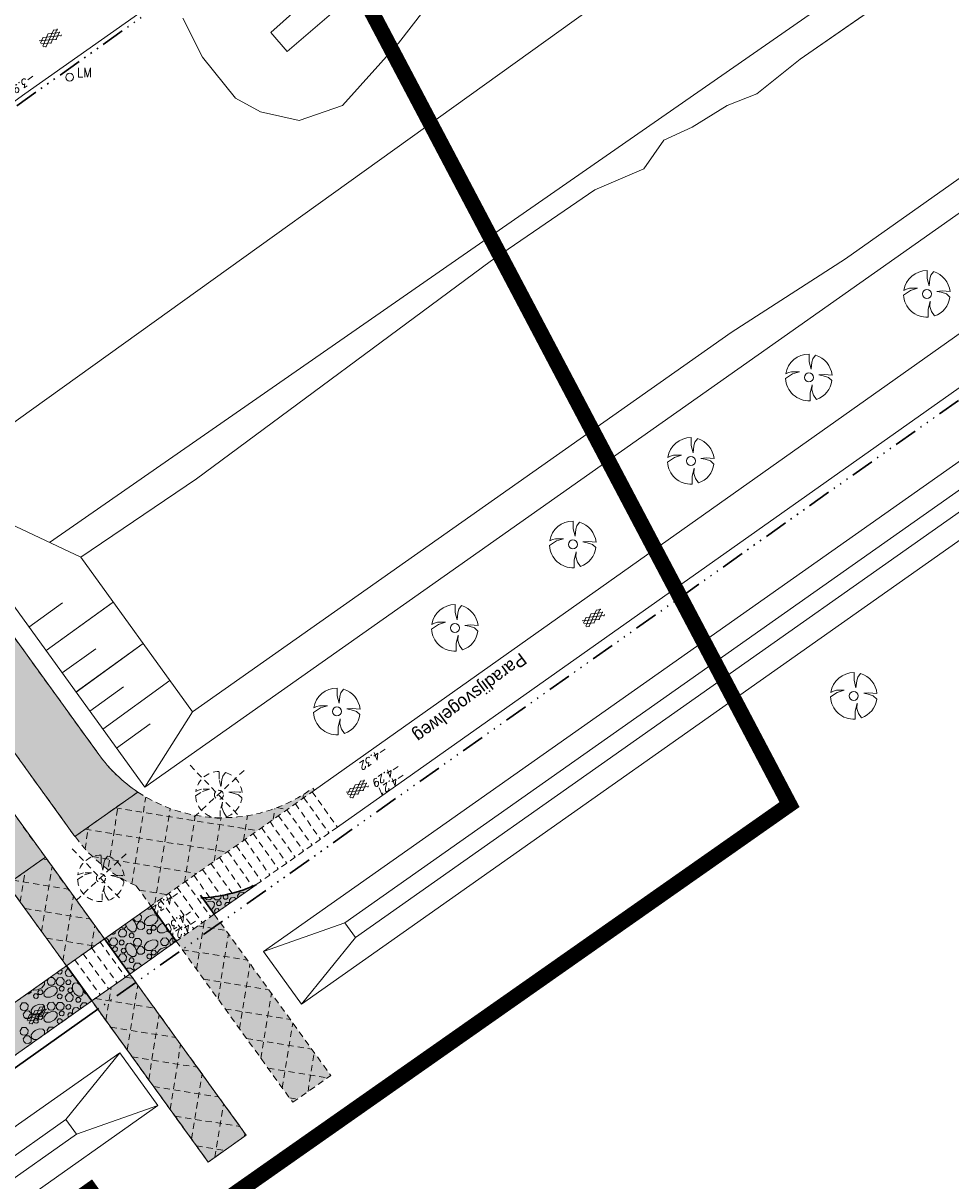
# Model space of a CAD drawing. Header units: metres. Extents: x 148691 to 149199, y 486355 to 486958.
# Tile 19 of 93: x 148994 to 149083, y 486546 to 486658. Entities that reach past the tile are written whole.
import ezdxf

# ---------------------------------------------------------------- set-up
doc = ezdxf.new("R2010")
doc.units = ezdxf.units.M
doc.header["$MEASUREMENT"] = 0
for name, pattern in [('DGN Style 2', [1, 0.6, -0.4]), ('drainage', [2.05, -0.25, 0.05, -0.25, 0.05, -0.25, 0.05, -0.25, 0.9]), ('drainage60', [11.98, 5, -0.32, 0.02, -0.32, 1, -0.32, 5])]:
    doc.linetypes.add(name, pattern=pattern)
for name, color, linetype, lineweight in [('BWR-alg-topografie', 7, 'Continuous', 13), ('BWR-best-drain ø 60', 60, 'drainage60', 30), ('BWR-best-drain ø 80', 60, 'drainage', 30), ('BWR-best-maaiveldhoogte', 2, 'Continuous', 13), ('BWR-best-situatie', 2, 'Continuous', 13), ('BWR-verw-asfalt zagen_GV', 6, 'zaagsnede', 30), ('BWR-verw-drain ø 60', 60, 'drainage60w', 30), ('BWR-verw-situatie', 214, 'DGN Style 2', 13), ('TOP-L-topo objecten punt', 7, 'Continuous', 0), ('TOP-L-topo objecten vlak', 7, 'Continuous', 0), ('TOP-T-topo huisnummering naamgeving', 7, 'Continuous', 0), ('WVB-alg-onderhoek', 7, 'Continuous', 30), ('WVB-alg-werkgrens', 6, 'Continuous', 53), ('WVB-pen-dik 013', 1, 'Continuous', 0), ('WVB-raster-20%', 254, 'Continuous', 30), ('WVB-raster-60%', 253, 'Continuous', 30)]:
    doc.layers.add(name, color=color, linetype=linetype, lineweight=lineweight)
doc.styles.add('Style-INTL_ISO', font='INTL_ISO.shx')
doc.styles.add('Style-ITALICS', font='ITALICS.shx')
doc.styles.add('Style-STANDARD', font='STANDARD.shx')
doc.styles.add('Style-WORKING', font='WORKING.shx')
doc.linetypes.add('drainage60w', pattern='A,2.1,["V",Style-WORKING,S=0.700002,R=0,X=-0.228,Y=-0.367],2.9,-0.32,0.02,-0.32,1,-0.32,5', length=11.98)
doc.linetypes.add('zaagsnede', pattern='A,-0.15,[15,dgnlstyle-CivielV8i.shx,S=0.002381,R=0,X=0,Y=0],-0.15', length=0.3)

# ---------------------------------------------------------------- blocks, each defined once
blk = doc.blocks.new('BBOOM')
at = {"layer": 'BWR-best-situatie'}
for p, q in [((0.016, 0.603), (0.016, 0.9)), ((0.016, 0.804), (0.016, 0.871)), ((0.083, 0.318), (0.016, 0.603)), ((0.116, 0.586), (0.083, 0.318)), ((0.15, 0.72), (0.116, 0.586)), ((0.26, 0.861), (0.15, 0.72)), ((-0.9, -0.042), (-0.637, 0.135)), ((-0.787, 0.185), (-0.89, 0.134)), ((-0.67, 0.217), (-0.787, 0.185)), ((-0.368, 0.218), (-0.67, 0.217)), ((-0.637, 0.135), (-0.368, 0.218)), ((0.384, 0.1), (0.586, 0.117)), ((0.551, 0.067), (0.384, 0.1)), ((0.752, 0), (0.551, 0.067)), ((0.586, 0.117), (0.895, 0.092)), ((0.89, -0.121), (0.752, 0)), ((0.133, -0.283), (0.05, -0.603)), ((0.116, -0.484), (0.133, -0.283)), ((0.05, -0.603), (0.051, -0.899)), ((0.184, -0.685), (0.116, -0.484)), ((0.293, -0.851), (0.184, -0.685))]:
    blk.add_line(p, q, dxfattribs=at)
blk.add_circle((0, 0), 0.174, dxfattribs=at)
for start, end in [(88.9495, 171.4867), (5.8447, 73.1614), (182.6375, 273.2485), (289.0687, 352.197)]:
    blk.add_arc((-0.001, 0), 0.9, start, end, dxfattribs=at)
blk = doc.blocks.new('16')
at = {"layer": 'TOP-L-topo objecten punt', "color": 7, "linetype": 'Continuous', "lineweight": 0}
blk.add_circle((0, 0), 0.25, dxfattribs=at)
at = {"layer": 'TOP-L-topo objecten punt', "color": 7, "linetype": 'Continuous', "lineweight": 0, "style": 'Style-STANDARD'}
blk.add_text('LM', height=0.6, dxfattribs=at).set_placement((0.483, 0))
blk = doc.blocks.new('BB')
at = {"layer": 'BWR-verw-situatie'}
for p, q in [((-2.78, 2.86), (2.01, -2.12)), ((-2.39, -2.14), (2.6, 2.51)), ((0.04, 1.51), (0.03, 2.25)), ((0.03, 2.01), (0.03, 2.18)), ((0.2, 0.8), (0.04, 1.51)), ((0.29, 1.47), (0.2, 0.8)), ((0.37, 1.8), (0.29, 1.47)), ((0.64, 2.15), (0.37, 1.8)), ((-2.25, -0.11), (-1.59, 0.33)), ((-1.97, 0.45), (-2.22, 0.33)), ((-1.67, 0.54), (-1.97, 0.45)), ((-0.92, 0.54), (-1.67, 0.54)), ((-1.59, 0.33), (-0.92, 0.54)), ((0.96, 0.26), (1.47, 0.3)), ((1.38, 0.17), (0.96, 0.26)), ((1.88, 0.01), (1.38, 0.17)), ((1.47, 0.3), (2.24, 0.24)), ((2.23, -0.29), (1.88, 0.01)), ((1.97, 0.26), (2.13, 0.26)), ((0.34, -0.71), (0.13, -1.51)), ((0.3, -1.21), (0.34, -0.71)), ((0.13, -1.51), (0.14, -2.25)), ((0.47, -1.71), (0.3, -1.21)), ((0.74, -2.12), (0.47, -1.71))]:
    blk.add_line(p, q, dxfattribs=at)
blk.add_circle((0, 0), 0.435, dxfattribs=at)
for start, end in [(89.1895, 171.7267), (6.0847, 73.4014), (182.8775, 273.4885), (289.3087, 352.437)]:
    blk.add_arc((0, 0), 2.25, start, end, dxfattribs=at)
blk = doc.blocks.new('ASFALT')
at = {"layer": 'BWR-alg-topografie'}
for p, q in [((1.14, 0.74), (0, 0.08)), ((0.54, 0.74), (0, 0.43)), ((1.48, -0.17), (0, 0.69)), ((0.88, -0.16), (0, 0.35)), ((0.28, -0.16), (0, 0)), ((1.74, 0.74), (0.18, -0.16)), ((2.08, -0.16), (0.52, 0.74)), ((2.11, 0.61), (0.78, -0.16)), ((2.11, 0.17), (1.12, 0.74)), ((2.11, 0.26), (1.38, -0.16)), ((2.11, 0.51), (1.73, 0.74)), ((2.11, -0.09), (1.98, -0.16))]:
    blk.add_line(p, q, dxfattribs=at)

msp = doc.modelspace()

# ---------------------------------------------------------------- hatches: boundary and pattern name
at = {"layer": 'WVB-raster-20%', "linetype": 'Continuous', "lineweight": 0, "extrusion": (0, 0, -1)}
for points in [[(-149021.73, 486584.02, 0.315251), (-149004.82, 486583.64), (-148998.75, 486579.35), (-148998.78, 486579.3, -0.072638), (-149001.65, 486576.35, 0.133238), (-149002.13, 486576, -0.051252), (-149004.67, 486574.57), (-149006.08, 486572.62), (-149021.88, 486583.81)], [(-149016.25, 486574.68), (-149012.21, 486571.82), (-149011.05, 486573.42, -0.094629)]]:
    msp.add_hatch(color=256, dxfattribs=at).paths.add_polyline_path(points)
at = {"layer": 'WVB-raster-20%', "linetype": 'Continuous', "lineweight": 0}
for points in [[(149011.05, 486573.42, 0.094629), (149016.25, 486574.68), (149012.21, 486571.82)], [(149019.78, 486553.65), (149008.53, 486569.22), (149012.21, 486571.82), (149023.46, 486556.24)]]:
    msp.add_hatch(color=256, dxfattribs=at).paths.add_polyline_path(points)
msp.add_hatch(color=256, dxfattribs=at).paths.add_polyline_path([(148922.44, 486513.36), (148924.79, 486510.03), (148924.91, 486510.12), (148930.13, 486512.95), (148943.42, 486522.13), (148949.31, 486527.33), (148954.49, 486530.99), (149000.37, 486563.45), (148997.92, 486566.84), (148952.18, 486534.45), (148947.42, 486530.9), (148938.76, 486525.73), (148927.82, 486518.12), (148923.54, 486514.14)], flags=0)
at = {"layer": 'WVB-raster-60%', "linetype": 'Continuous', "lineweight": 0}
msp.add_hatch(color=256, dxfattribs=at).paths.add_polyline_path([(148983.23, 486612.69, 0.043034), (148985.86, 486608.3), (149001.05, 486587.27, 0.089456), (149004.82, 486583.64), (148998.75, 486579.35), (148977.53, 486608.72)])

# ---------------------------------------------------------------- linework, layer by layer
at = {"layer": 'BWR-best-drain ø 60', "color": 44, "linetype": 'drainage', "ltscale": 2.5}
msp.add_line((149000.95, 486562.64), (149114.51, 486643), dxfattribs=at)
at = {"layer": 'BWR-best-drain ø 80', "color": 44, "linetype": 'drainage', "ltscale": 2.5, "flags": 128}
msp.add_lwpolyline([(148928.85, 486874.01), (148932.61, 486866.85), (148941.85, 486849.29), (148949.94, 486833.93), (148953.8, 486826.62), (148975.46, 486785.68), (149003.91, 486732.19), (149012.41, 486716.27), (149018.64, 486704.63), (149021.17, 486699.71), (149022.14, 486697.21), (149023.25, 486692.93), (149023.69, 486689.42), (149023.69, 486685.46), (149022.99, 486680.66), (149022.28, 486677.53), (149020.65, 486674.02), (149018.53, 486670.36), (149017.93, 486669.51), (149015.23, 486666.28), (149011.66, 486663.11), (149008.8, 486661.08), (148989.97, 486647.74)], dxfattribs=at)
at = {"layer": 'BWR-verw-asfalt zagen_GV', "linetype": 'zaagsnede', "ltscale": 2.5}
for p, q in [((149010.88, 486573.66), (149012.21, 486571.82)), ((149006.07, 486572.63), (149008.52, 486569.23)), ((149001.59, 486569.44), (149004.04, 486566.05)), ((148997.92, 486566.84), (149000.37, 486563.45))]:
    msp.add_line(p, q, dxfattribs=at)
msp.add_arc((149010.34, 486587.65), 14.25, 272.2294, 294.5181, dxfattribs=at)
at = {"layer": 'BWR-verw-drain ø 60', "linetype": 'drainage60w', "ltscale": 2.5}
msp.add_line((148925.39, 486509.17), (149000.95, 486562.64), dxfattribs=at)
at = {"layer": 'BWR-verw-situatie'}
for p, q in [((148970.78, 486618.07), (148998.78, 486579.3)), ((148967.99, 486615.96), (149015.14, 486550.68)), ((148964.34, 486613.33), (149011.47, 486548.08)), ((148985.86, 486608.3), (149001.05, 486587.27)), ((149021.88, 486583.81), (148997.92, 486566.84)), ((148998.75, 486579.35), (149004.82, 486583.64)), ((149021.67, 486583.67), (149024.1, 486580.24)), ((149021.88, 486583.81), (149021.73, 486584.02)), ((149004.24, 486574.77), (149005.59, 486583.16)), ((149020.04, 486582.51), (149022.47, 486579.08)), ((149020.76, 486583.02), (149020.82, 486583.4)), ((149020.86, 486583.09), (149023.29, 486579.66)), ((149001.98, 486576.45), (149002.92, 486582.3)), ((149002.65, 486582.11), (149016.36, 486579.9)), ((149006.47, 486572.9), (149007.94, 486582.05)), ((149009.33, 486574.92), (149010.37, 486581.39)), ((149015.04, 486578.97), (149015.43, 486581.36)), ((149017.9, 486580.99), (149018.07, 486582.06)), ((149018.26, 486582.13), (149019.27, 486581.96)), ((149018.41, 486581.35), (149020.84, 486577.93)), ((149019.23, 486581.93), (149021.65, 486578.5)), ((148999.72, 486578.14), (149000.06, 486580.28)), ((149012.18, 486576.95), (149012.86, 486581.16)), ((149024.1, 486580.24), (149012.21, 486571.82)), ((149016.78, 486580.2), (149019.2, 486576.77)), ((149017.59, 486580.78), (149020.02, 486577.35)), ((148999.73, 486580.05), (149013.44, 486577.84)), ((149015.15, 486579.04), (149017.57, 486575.62)), ((149015.96, 486579.62), (149018.39, 486576.19)), ((149014.33, 486578.46), (149016.75, 486575.04)), ((148995.89, 486577.34), (148992.21, 486574.74)), ((148995.65, 486577.17), (148996.06, 486577.1)), ((149000.43, 486577.4), (149010.53, 486575.77)), ((149012.7, 486577.31), (149014.93, 486574.16)), ((149013.51, 486577.89), (149015.89, 486574.53)), ((148993.45, 486573.03), (148993.92, 486575.95)), ((148995.52, 486570.16), (148996.53, 486576.45)), ((149011.06, 486576.15), (149012.86, 486573.62)), ((149011.88, 486576.73), (149013.92, 486573.86)), ((148992.72, 486575.11), (148998.13, 486574.24)), ((149004.67, 486574.57), (149006.08, 486572.62)), ((149009.43, 486575), (149011.86, 486571.58)), ((149010.25, 486575.57), (149011.74, 486573.47)), ((148997.59, 486567.3), (148998.6, 486573.58)), ((149004.98, 486574.14), (149007.62, 486573.71)), ((149007.8, 486573.84), (149010.22, 486570.42)), ((149008.62, 486574.42), (149011.04, 486571)), ((148993.91, 486572.38), (149000.2, 486571.37)), ((149006.98, 486573.26), (149009.41, 486569.84)), ((149012.21, 486571.82), (149000.37, 486563.45)), ((149012.21, 486571.82), (149023.46, 486556.24)), ((149000.32, 486568.54), (149000.67, 486570.72)), ((149010.5, 486566.5), (149011.25, 486571.15)), ((149010.61, 486570.7), (149013.34, 486570.26)), ((148995.98, 486569.52), (149000.64, 486568.77)), ((149001.16, 486569.18), (149003.61, 486565.79)), ((149008.53, 486569.22), (149019.78, 486553.65)), ((149012.57, 486563.63), (149013.58, 486569.92)), ((148999.54, 486568.01), (149001.99, 486564.62)), ((149000.35, 486568.6), (149002.8, 486565.21)), ((149009.12, 486568.4), (149015.41, 486567.39)), ((148952.18, 486534.45), (148997.92, 486566.84)), ((148998.73, 486567.43), (149001.18, 486564.04)), ((149014.64, 486560.77), (149015.65, 486567.05)), ((149003.62, 486565.75), (149004.34, 486565.64)), ((149004.04, 486566.05), (149015.29, 486550.48)), ((149001.73, 486561.57), (149002.24, 486564.78)), ((149003.8, 486558.7), (149004.81, 486564.98)), ((149011.19, 486565.54), (149017.48, 486564.53)), ((149000.37, 486563.45), (148954.49, 486530.99)), ((149000.37, 486563.45), (149011.61, 486547.88)), ((149000.71, 486563.69), (149006.41, 486562.77)), ((149016.71, 486557.9), (149017.72, 486564.18)), ((149013.26, 486562.67), (149019.55, 486561.66)), ((149005.87, 486555.83), (149006.88, 486562.12)), ((149018.78, 486555.03), (149019.79, 486561.32)), ((149002.19, 486560.92), (149008.48, 486559.91)), ((149007.94, 486552.97), (149008.95, 486559.25)), ((149015.33, 486559.81), (149021.62, 486558.79)), ((149004.26, 486558.05), (149010.55, 486557.04)), ((149021.26, 486554.69), (149021.86, 486558.45)), ((149017.4, 486556.94), (149023.14, 486556.02)), ((149010.01, 486550.1), (149011.02, 486556.39)), ((149019.78, 486553.65), (149023.46, 486556.24)), ((149006.33, 486555.19), (149012.62, 486554.17)), ((149012.26, 486548.34), (149013.09, 486553.52)), ((149019.47, 486554.07), (149020.21, 486553.95)), ((149008.4, 486552.32), (149014.69, 486551.31)), ((149011.61, 486547.88), (149015.29, 486550.48)), ((149015.11, 486550.35), (149015.16, 486550.65)), ((149010.48, 486549.45), (149013.21, 486549.01))]:
    msp.add_line(p, q, dxfattribs=at)
for centre, radius, start, end in [((149013, 486595.91), 14.75, 215.8418, 236.2892), ((149013, 486595.91), 14.75, 236.2892, 306.2793), ((149010.34, 486587.65), 14.25, 215.8418, 246.5646)]:
    msp.add_arc(centre, radius, start, end, dxfattribs=at)
at = {"layer": 'TOP-L-topo objecten vlak', "color": 7, "linetype": 'Continuous', "lineweight": 0}
for p, q in [((149096.4, 486677.35), (148996.29, 486607.75)), ((149079.56, 486661.96), (149068.82, 486654.47)), ((149073.2, 486635.17), (149106.28, 486658.61)), ((149005.49, 486584.11), (149107.59, 486656.13)), ((149068.82, 486654.47), (149064.61, 486651.11)), ((149064.61, 486651.11), (149061.74, 486649.99)), ((149061.74, 486649.99), (149058.37, 486647.9)), ((149021.88, 486583.81), (149112.05, 486647.67)), ((149058.37, 486647.9), (149055.64, 486646.63)), ((149055.64, 486646.63), (149053.71, 486643.88)), ((149024.1, 486580.24), (149114.06, 486643.85)), ((149053.71, 486643.88), (149048.98, 486641.85)), ((149048.98, 486641.85), (149038.86, 486634.91)), ((149116.82, 486638.62), (149016.96, 486568.22)), ((149117.88, 486636.59), (149024.83, 486570.99)), ((149118.71, 486635.04), (149025.85, 486569.58)), ((149062.13, 486628.06), (149073.2, 486635.17)), ((149038.86, 486634.91), (149010.48, 486613.9)), ((149010.09, 486591.4), (149062.13, 486628.06)), ((149020.64, 486563.13), (149085.12, 486608.64)), ((149003.07, 486558.43), (148927.99, 486505.5)), ((148931.65, 486500.31), (149006.75, 486553.33)), ((148997.86, 486551.98), (148929.3, 486503.64)), ((148998.88, 486550.56), (148930.3, 486502.22))]:
    msp.add_line(p, q, dxfattribs=at)
at = {"layer": 'TOP-L-topo objecten vlak', "linetype": 'Continuous', "lineweight": 0}
for p, q in [((148984.33, 486613.41), (148999.31, 486606.33)), ((148984.33, 486613.41), (149005.49, 486584.11)), ((148999.31, 486606.33), (149010.09, 486591.4)), ((148994.3, 486599.58), (148997.55, 486601.93)), ((148995.95, 486597.32), (149002.44, 486602)), ((148995.96, 486597.33), (149002.33, 486601.92)), ((148997.52, 486595.15), (149000.76, 486597.49)), ((148998.85, 486593.3), (149005.33, 486597.99)), ((148998.86, 486593.31), (149005.25, 486597.93)), ((149000.18, 486591.46), (149003.42, 486593.8)), ((149001.44, 486589.72), (149007.92, 486594.41)), ((149010.09, 486591.4), (149005.49, 486584.11)), ((149002.77, 486587.88), (149006.01, 486590.22)), ((149016.96, 486568.22), (149024.83, 486570.99)), ((149024.83, 486570.99), (149025.85, 486569.58)), ((149025.85, 486569.58), (149020.64, 486563.13)), ((149016.96, 486568.22), (149020.64, 486563.13)), ((148997.86, 486551.98), (149003.07, 486558.43)), ((149003.07, 486558.43), (149006.75, 486553.33)), ((148998.88, 486550.56), (149006.75, 486553.33)), ((148997.86, 486551.98), (148998.88, 486550.56))]:
    msp.add_line(p, q, dxfattribs=at)
at = {"layer": 'TOP-L-topo objecten vlak', "color": 7, "linetype": 'Continuous', "lineweight": 0, "flags": 128}
for points in [[(149082.45, 486703.84), (149063.07, 486689.73), (149046.01, 486675.37), (149040.81, 486668.51), (149035.12, 486662.64), (149029.99, 486656.03), (149024.58, 486649.99), (149020.42, 486648.53), (149016.68, 486649.37), (149014.24, 486650.69), (149011.06, 486654.68), (149009.16, 486658.43)], [(149090.32, 486688.9), (149051.42, 486661.43), (148988.8, 486616.5), (148984.33, 486613.41)], [(148999.31, 486606.33), (149010.48, 486613.9), (149038.86, 486634.91), (149048.98, 486641.85), (149053.71, 486643.88), (149055.64, 486646.63), (149058.37, 486647.9), (149061.74, 486649.99), (149064.61, 486651.11), (149068.82, 486654.47), (149079.56, 486661.96), (149084.33, 486664.92), (149086.17, 486667.19), (149090.01, 486669.63), (149095.64, 486673.69), (149097.87, 486674.57)], [(149009.16, 486658.43), (149011.06, 486654.68), (149014.24, 486650.69), (149016.68, 486649.37), (149020.42, 486648.53), (149024.58, 486649.99), (149029.99, 486656.03), (149035.12, 486662.64)], [(149022.15, 486661.08), (149017.66, 486657.06)], [(148992.62, 486650.19), (148993.91, 486651.11), (149007.29, 486660.6)], [(149017.66, 486657.06), (149019.24, 486655.21), (149023.98, 486659.26)]]:
    msp.add_lwpolyline(points, dxfattribs=at)
at = {"layer": 'WVB-alg-onderhoek', "lineweight": 40, "ltscale": 500}
msp.add_3dface([(148700.49, 486813.03), (148938.26, 486361.85), (149192.16, 486495.65), (148954.39, 486946.83)], dxfattribs=at)
at = {"layer": 'WVB-alg-werkgrens', "linetype": 'Continuous', "ltscale": 2.5, "const_width": 1.5, "flags": 128}
msp.add_lwpolyline([(148874.41, 486581.38), (148933.42, 486497.81), (149000.22, 486545.16), (149005.05, 486538.41), (149067.78, 486582.43), (148982.15, 486744.92), (148917.07, 486677.65), (148942.66, 486628.24)], close=True, dxfattribs=at)
at = {"layer": 'WVB-pen-dik 013'}
for p, q in [((149013.07, 486573.55), (149013.17, 486573.7)), ((149014.48, 486573.43), (149014.44, 486573.61)), ((149007.06, 486570.9), (149007.26, 486570.98)), ((149002.98, 486567.52), (149002.95, 486567.68)), ((148996.06, 486565.4), (148996.23, 486565.65)), ((148999.56, 486564.56), (148999.56, 486564.57)), ((148996.09, 486560.43), (148996.06, 486560.62))]:
    msp.add_line(p, q, dxfattribs=at)
at = {"layer": 'WVB-pen-dik 013', "flags": 128}
for points in [[(149016.18, 486574.66), (149016.19, 486574.65), (149016.19, 486574.64)], [(149012, 486573.51), (149011.99, 486573.39), (149011.78, 486573.22), (149011.45, 486573.25), (149011.3, 486573.4), (149011.29, 486573.44)], [(149012.88, 486573.64), (149012.85, 486573.38), (149012.65, 486573.21), (149012.32, 486573.23), (149012.16, 486573.38), (149012.13, 486573.52)], [(149013.39, 486573.74), (149013.39, 486573.74), (149013.53, 486573.6), (149013.51, 486573.39), (149013.39, 486573.29), (149013.19, 486573.3), (149013.1, 486573.39), (149013.07, 486573.55)], [(149013.7, 486572.88), (149013.69, 486573.22), (149013.85, 486573.43), (149014.15, 486573.45), (149014.33, 486573.33)], [(149014.37, 486574), (149014.34, 486573.97), (149014.3, 486573.98)], [(149014.44, 486573.61), (149014.65, 486573.91), (149014.99, 486573.93), (149015.06, 486573.84)], [(149015.82, 486574.38), (149015.75, 486574.45), (149015.75, 486574.48)], [(149006.14, 486572.53), (149006.13, 486572.42), (149006.01, 486572.31), (149005.81, 486572.33), (149005.75, 486572.39)], [(149011.38, 486572.96), (149011.69, 486573.08), (149012.05, 486573.05), (149012.22, 486572.89), (149012.21, 486572.6), (149011.95, 486572.26), (149011.91, 486572.24)], [(149012.22, 486572.18), (149012.34, 486572.36), (149012.54, 486572.37), (149012.68, 486572.23), (149012.68, 486572.16)], [(149012.42, 486572.92), (149012.54, 486573.1), (149012.74, 486573.11), (149012.88, 486572.97), (149012.86, 486572.76), (149012.74, 486572.66), (149012.54, 486572.67), (149012.44, 486572.76), (149012.42, 486572.92)], [(149013.24, 486572.77), (149013.37, 486572.95), (149013.57, 486572.96), (149013.67, 486572.86)], [(149013.29, 486572.59), (149013.27, 486572.61), (149013.24, 486572.77)], [(149004.25, 486571.33), (149004.38, 486571.25), (149004.54, 486571.05)], [(149004.99, 486571.85), (149005.18, 486571.65), (149005.15, 486571.32), (149004.94, 486571.14), (149004.61, 486571.17), (149004.45, 486571.32), (149004.43, 486571.45)], [(149005.84, 486571.6), (149006.23, 486571.76), (149006.59, 486571.73), (149006.76, 486571.56), (149006.76, 486571.27), (149006.5, 486570.94), (149006.09, 486570.74), (149005.72, 486570.73), (149005.5, 486570.88), (149005.48, 486571.18), (149005.66, 486571.45), (149005.86, 486571.61)], [(149012.36, 486571.93), (149012.34, 486571.93), (149012.25, 486572.02), (149012.22, 486572.18)], [(149002.64, 486570.19), (149002.62, 486569.99), (149002.5, 486569.89), (149002.3, 486569.9), (149002.28, 486569.93)], [(149002.95, 486570.07), (149003.16, 486570.37), (149003.5, 486570.39), (149003.73, 486570.15), (149003.69, 486569.81), (149003.49, 486569.64), (149003.15, 486569.66), (149003, 486569.81), (149002.95, 486570.07)], [(149003.6, 486570.86), (149003.67, 486570.79), (149003.65, 486570.58), (149003.53, 486570.48), (149003.33, 486570.49), (149003.23, 486570.58), (149003.23, 486570.6)], [(149004.53, 486571.06), (149004.68, 486570.67), (149004.65, 486570.31), (149004.49, 486570.14), (149004.2, 486570.14), (149003.86, 486570.41), (149003.66, 486570.81), (149003.66, 486570.91)], [(149004.71, 486570.79), (149004.92, 486571.09), (149005.25, 486571.1), (149005.48, 486570.86), (149005.45, 486570.52), (149005.24, 486570.35), (149004.91, 486570.38), (149004.76, 486570.53), (149004.71, 486570.79)], [(149005.69, 486570.18), (149005.81, 486570.36), (149006.01, 486570.38), (149006.15, 486570.23), (149006.13, 486570.03), (149006.01, 486569.92), (149005.81, 486569.94), (149005.72, 486570.03), (149005.69, 486570.18)], [(149006.12, 486570.55), (149006.25, 486570.73), (149006.45, 486570.74), (149006.59, 486570.59), (149006.57, 486570.39), (149006.44, 486570.29), (149006.24, 486570.3), (149006.15, 486570.39), (149006.12, 486570.55)], [(149007.76, 486570.29), (149007.72, 486570.23), (149007.31, 486570.03), (149006.93, 486570.03), (149006.72, 486570.18), (149006.7, 486570.48), (149006.88, 486570.75), (149007.07, 486570.91)], [(149001.75, 486569.55), (149001.76, 486569.55), (149001.99, 486569.31), (149001.95, 486568.97), (149001.94, 486568.96)], [(149002.07, 486569.22), (149002.28, 486569.52), (149002.62, 486569.54), (149002.85, 486569.3), (149002.82, 486568.96), (149002.61, 486568.79), (149002.28, 486568.81), (149002.12, 486568.96), (149002.07, 486569.22)], [(149003.03, 486569.13), (149003.16, 486569.31), (149003.36, 486569.32), (149003.5, 486569.17), (149003.47, 486568.97), (149003.35, 486568.86), (149003.15, 486568.88), (149003.06, 486568.97), (149003.03, 486569.13)], [(149004.53, 486568.67), (149004.68, 486568.28), (149004.65, 486567.92), (149004.49, 486567.75), (149004.2, 486567.75), (149003.86, 486568.01), (149003.66, 486568.42), (149003.66, 486568.79), (149003.81, 486569.01), (149004.11, 486569.03), (149004.38, 486568.85), (149004.54, 486568.65)], [(149003.98, 486569.81), (149004.11, 486569.99), (149004.31, 486570), (149004.45, 486569.86), (149004.43, 486569.66), (149004.3, 486569.55), (149004.1, 486569.57), (149004.01, 486569.66), (149003.98, 486569.81)], [(149004.4, 486569.19), (149004.61, 486569.48), (149004.95, 486569.5), (149005.18, 486569.26), (149005.15, 486568.92), (149004.94, 486568.75), (149004.61, 486568.77), (149004.45, 486568.93), (149004.4, 486569.19)], [(149005.84, 486569.21), (149006.23, 486569.37), (149006.59, 486569.33), (149006.76, 486569.17), (149006.76, 486568.88), (149006.5, 486568.54), (149006.09, 486568.34), (149005.72, 486568.34), (149005.5, 486568.49), (149005.48, 486568.79), (149005.66, 486569.06), (149005.86, 486569.22)], [(149007.01, 486569.23), (149007.22, 486569.53), (149007.56, 486569.55), (149007.79, 486569.31), (149007.76, 486568.97), (149007.55, 486568.8), (149007.22, 486568.82), (149007.06, 486568.98), (149007.01, 486569.23)], [(149007.87, 486569.22), (149008.09, 486569.52), (149008.31, 486569.53)], [(149008.02, 486568.87), (149007.93, 486568.96), (149007.87, 486569.22)], [(149002.38, 486568.5), (149002.5, 486568.68), (149002.71, 486568.69), (149002.85, 486568.54), (149002.82, 486568.34), (149002.7, 486568.24), (149002.5, 486568.25), (149002.41, 486568.34), (149002.38, 486568.5)], [(149002.95, 486567.68), (149003.16, 486567.98), (149003.5, 486568), (149003.73, 486567.75), (149003.69, 486567.42), (149003.49, 486567.24), (149003.16, 486567.27)], [(149003.2, 486568.35), (149003.33, 486568.53), (149003.53, 486568.54), (149003.67, 486568.39), (149003.65, 486568.19), (149003.53, 486568.09), (149003.33, 486568.1), (149003.23, 486568.19), (149003.2, 486568.35)], [(149004.71, 486568.39), (149004.92, 486568.69), (149005.25, 486568.71), (149005.48, 486568.47), (149005.45, 486568.13), (149005.24, 486567.96), (149004.91, 486567.98), (149004.76, 486568.14), (149004.71, 486568.39)], [(149005.69, 486567.79), (149005.81, 486567.97), (149006.01, 486567.98), (149006.15, 486567.84), (149006.13, 486567.63), (149006.01, 486567.53), (149005.81, 486567.55), (149005.72, 486567.64), (149005.69, 486567.79)], [(149006.12, 486568.16), (149006.25, 486568.33), (149006.45, 486568.35), (149006.59, 486568.2), (149006.57, 486568), (149006.44, 486567.89), (149006.24, 486567.91), (149006.15, 486568), (149006.12, 486568.16)], [(149006.71, 486567.94), (149006.7, 486568.09), (149006.88, 486568.36), (149007.07, 486568.51)], [(149007.06, 486568.5), (149007.45, 486568.66), (149007.7, 486568.64)], [(149003.98, 486567.42), (149004.11, 486567.6), (149004.31, 486567.61), (149004.45, 486567.47), (149004.43, 486567.26), (149004.3, 486567.16), (149004.1, 486567.17), (149004.01, 486567.26), (149003.98, 486567.42)], [(149004.4, 486566.79), (149004.61, 486567.09), (149004.95, 486567.11), (149005.18, 486566.87), (149005.18, 486566.85)], [(149004.57, 486566.42), (149004.45, 486566.53), (149004.4, 486566.79)], [(148996.31, 486565.7), (148996.61, 486565.72), (148996.84, 486565.48), (148996.8, 486565.14), (148996.6, 486564.97), (148996.26, 486564.99), (148996.11, 486565.14), (148996.06, 486565.4)], [(148996.92, 486565.39), (148997.13, 486565.69), (148997.47, 486565.71), (148997.7, 486565.46), (148997.67, 486565.13), (148997.46, 486564.95), (148997.13, 486564.98), (148996.97, 486565.13), (148996.92, 486565.39)], [(148997.39, 486566.47), (148997.5, 486566.36), (148997.47, 486566.16), (148997.35, 486566.05), (148997.15, 486566.07), (148997.06, 486566.16), (148997.05, 486566.22)], [(148997.8, 486566.24), (148998.01, 486566.54), (148998.13, 486566.54)], [(148998.54, 486565.97), (148998.34, 486565.8), (148998, 486565.83), (148997.85, 486565.98), (148997.8, 486566.24)], [(149003.72, 486566.49), (149003.81, 486566.62), (149004.11, 486566.63), (149004.38, 486566.46), (149004.47, 486566.35)], [(148995.8, 486565.34), (148995.81, 486565.34), (148995.81, 486565.04), (148995.54, 486564.71), (148995.14, 486564.51), (148994.76, 486564.5), (148994.69, 486564.56)], [(148995.17, 486564.32), (148995.3, 486564.5), (148995.5, 486564.51), (148995.64, 486564.37), (148995.61, 486564.16), (148995.49, 486564.06), (148995.29, 486564.08), (148995.2, 486564.17), (148995.17, 486564.32)], [(148996.1, 486564.67), (148996.5, 486564.83), (148996.86, 486564.8), (148997.03, 486564.63), (148997.02, 486564.34), (148996.76, 486564.01), (148996.36, 486563.81), (148995.98, 486563.8), (148995.77, 486563.95), (148995.75, 486564.26), (148995.92, 486564.52), (148996.12, 486564.68)], [(148997.23, 486564.66), (148997.35, 486564.85), (148997.56, 486564.86), (148997.7, 486564.71), (148997.67, 486564.51), (148997.55, 486564.4), (148997.35, 486564.42), (148997.26, 486564.51), (148997.23, 486564.66)], [(148997.88, 486565.29), (148998.01, 486565.47), (148998.21, 486565.49), (148998.35, 486565.34), (148998.32, 486565.14), (148998.2, 486565.03), (148998, 486565.05), (148997.91, 486565.14), (148997.88, 486565.29)], [(148998.05, 486564.52), (148998.18, 486564.7), (148998.38, 486564.71), (148998.52, 486564.56), (148998.5, 486564.36), (148998.38, 486564.25), (148998.18, 486564.27), (148998.08, 486564.36), (148998.05, 486564.52)], [(148999.39, 486564.8), (148999.53, 486564.45), (148999.5, 486564.08), (148999.34, 486563.91), (148999.05, 486563.92), (148998.71, 486564.18), (148998.51, 486564.58), (148998.51, 486564.96), (148998.66, 486565.18), (148998.96, 486565.19), (148999.23, 486565.02), (148999.26, 486564.98)], [(148999.87, 486564.14), (148999.76, 486564.15), (148999.61, 486564.3), (148999.56, 486564.56)], [(148994.51, 486564.43), (148994.5, 486564.3), (148994.29, 486564.13), (148994.1, 486564.14)], [(148994.73, 486563.96), (148994.86, 486564.14), (148995.06, 486564.15), (148995.2, 486564), (148995.18, 486563.8), (148995.06, 486563.7), (148994.86, 486563.71), (148994.76, 486563.8), (148994.73, 486563.96)], [(148997.03, 486563.92), (148997.16, 486564.1), (148997.36, 486564.12), (148997.5, 486563.97), (148997.47, 486563.77), (148997.35, 486563.66), (148997.15, 486563.68), (148997.06, 486563.77), (148997.03, 486563.92)], [(148997.8, 486563.85), (148998.01, 486564.15), (148998.35, 486564.16), (148998.58, 486563.92), (148998.54, 486563.58), (148998.34, 486563.41), (148998, 486563.44), (148997.85, 486563.59), (148997.8, 486563.85)], [(148998.83, 486563.59), (148998.96, 486563.77), (148999.16, 486563.78), (148999.3, 486563.63), (148999.28, 486563.43), (148999.15, 486563.33), (148998.95, 486563.34), (148998.86, 486563.43), (148998.83, 486563.59)], [(148993.45, 486562.96), (148993.66, 486563.26), (148994, 486563.28), (148994.23, 486563.04), (148994.19, 486562.7), (148993.99, 486562.53), (148993.66, 486562.55), (148993.5, 486562.7), (148993.45, 486562.96)], [(148993.75, 486562.17), (148993.96, 486562.47), (148994.3, 486562.49), (148994.53, 486562.24), (148994.5, 486561.91), (148994.29, 486561.73), (148993.96, 486561.76), (148993.8, 486561.91), (148993.75, 486562.17)], [(148994.89, 486562.98), (148995.28, 486563.14), (148995.64, 486563.11), (148995.81, 486562.94), (148995.81, 486562.65), (148995.54, 486562.32), (148995.14, 486562.12), (148994.76, 486562.11), (148994.55, 486562.26), (148994.53, 486562.57), (148994.7, 486562.84), (148994.9, 486562.99)], [(148996.1, 486562.28), (148996.5, 486562.44), (148996.86, 486562.4), (148997.03, 486562.24), (148997.02, 486561.95), (148996.76, 486561.61), (148996.36, 486561.41), (148995.98, 486561.41), (148995.77, 486561.56), (148995.75, 486561.86), (148995.92, 486562.13), (148996.12, 486562.29)], [(148996.06, 486563.01), (148996.27, 486563.31), (148996.61, 486563.33), (148996.84, 486563.08), (148996.8, 486562.75), (148996.6, 486562.57), (148996.26, 486562.6), (148996.11, 486562.75), (148996.06, 486563.01)], [(148996.92, 486563), (148997.13, 486563.29), (148997.47, 486563.31), (148997.7, 486563.07), (148997.67, 486562.73), (148997.46, 486562.56), (148997.13, 486562.58), (148996.97, 486562.74), (148996.92, 486563)], [(148997.23, 486562.27), (148997.35, 486562.45), (148997.56, 486562.46), (148997.7, 486562.32), (148997.67, 486562.11), (148997.55, 486562.01), (148997.35, 486562.03), (148997.26, 486562.12), (148997.23, 486562.27)], [(148997.88, 486562.9), (148998.01, 486563.08), (148998.21, 486563.09), (148998.35, 486562.95), (148998.32, 486562.74), (148998.2, 486562.64), (148998, 486562.66), (148997.91, 486562.75), (148997.88, 486562.9)], [(148998.05, 486562.12), (148998.18, 486562.3), (148998.38, 486562.31), (148998.52, 486562.17), (148998.52, 486562.14)], [(148998.53, 486562.15), (148998.51, 486562.19), (148998.51, 486562.57), (148998.66, 486562.78), (148998.96, 486562.8), (148999.22, 486562.64)], [(148999.25, 486562.96), (148999.46, 486563.26), (148999.8, 486563.28), (148999.93, 486563.14)], [(148999.3, 486562.7), (148999.3, 486562.7), (148999.25, 486562.96)], [(148994.73, 486561.57), (148994.86, 486561.75), (148995.06, 486561.76), (148995.2, 486561.61), (148995.18, 486561.41), (148995.06, 486561.3), (148994.86, 486561.32), (148994.76, 486561.41), (148994.73, 486561.57)], [(148995.17, 486561.93), (148995.3, 486562.11), (148995.5, 486562.12), (148995.64, 486561.98), (148995.61, 486561.77), (148995.49, 486561.67), (148995.29, 486561.68), (148995.2, 486561.77), (148995.17, 486561.93)], [(148997.03, 486561.53), (148997.16, 486561.71), (148997.36, 486561.72), (148997.5, 486561.58), (148997.48, 486561.41)], [(148997.29, 486561.27), (148997.15, 486561.29), (148997.06, 486561.38), (148997.03, 486561.53)], [(148998.16, 486561.89), (148998.08, 486561.97), (148998.05, 486562.12)], [(148993.45, 486560.57), (148993.66, 486560.87), (148994, 486560.89), (148994.23, 486560.64), (148994.19, 486560.31), (148993.99, 486560.13), (148993.66, 486560.16), (148993.5, 486560.31), (148993.45, 486560.57)], [(148993.75, 486559.78), (148993.96, 486560.08), (148994.3, 486560.09), (148994.53, 486559.85), (148994.5, 486559.51), (148994.29, 486559.34), (148993.96, 486559.37), (148993.8, 486559.52), (148993.75, 486559.78)], [(148995.1, 486559.73), (148994.76, 486559.72), (148994.55, 486559.87), (148994.53, 486560.17), (148994.7, 486560.44), (148994.9, 486560.6)], [(148994.89, 486560.59), (148995.28, 486560.75), (148995.64, 486560.72), (148995.81, 486560.55), (148995.81, 486560.26), (148995.74, 486560.18)], [(148996.06, 486560.62), (148996.27, 486560.92), (148996.61, 486560.93), (148996.69, 486560.85)]]:
    msp.add_lwpolyline(points, dxfattribs=at)
at = {"layer": 'WVB-raster-20%', "linetype": 'Continuous', "lineweight": 0, "flags": 128}
for points in [[(149001.59, 486569.44), (148995.89, 486577.34), (148992.21, 486574.74), (148997.92, 486566.84)], [(149006.08, 486572.62), (149008.53, 486569.22), (149004.04, 486566.05), (149001.59, 486569.44)], [(148922.44, 486513.36), (148924.79, 486510.03), (148924.91, 486510.12), (148930.13, 486512.95), (148943.42, 486522.13), (148949.31, 486527.33), (148954.49, 486530.99), (149000.37, 486563.45), (148997.92, 486566.84), (148952.18, 486534.45), (148947.42, 486530.9), (148938.76, 486525.73), (148927.82, 486518.12), (148923.54, 486514.14)], [(149004.04, 486566.05), (149000.37, 486563.45), (149011.61, 486547.88), (149015.29, 486550.48)]]:
    msp.add_lwpolyline(points, close=True, dxfattribs=at)
for points in [[(149011.05, 486573.42, 0.094629), (149016.25, 486574.68), (149012.21, 486571.82)], [(149016.25, 486574.68), (149012.21, 486571.82), (149011.05, 486573.42, 0.094629)]]:
    msp.add_lwpolyline(points, format="xyb", close=True, dxfattribs=at)
at = {"layer": 'WVB-raster-20%', "linetype": 'Continuous', "lineweight": 0}
for points in [[(149001.59, 486569.44), (148995.89, 486577.34), (148997.92, 486566.84), (148992.21, 486574.74)], [(149006.08, 486572.62), (149008.53, 486569.22), (149001.59, 486569.44), (149004.04, 486566.05)]]:
    msp.add_solid(points, dxfattribs=at)
at = {"layer": 'WVB-raster-20%', "linetype": 'Continuous', "lineweight": 0, "extrusion": (0, 0, -1)}
msp.add_solid([(-149004.04, 486566.05), (-149000.37, 486563.45), (-149015.29, 486550.48), (-149011.61, 486547.88)], dxfattribs=at)
at = {"layer": 'WVB-raster-60%', "linetype": 'Continuous', "lineweight": 0, "flags": 128}
msp.add_lwpolyline([(148983.23, 486612.69, 0.043034), (148985.86, 486608.3), (149001.05, 486587.27, 0.089456), (149004.82, 486583.64), (148998.75, 486579.35), (148977.53, 486608.72)], format="xyb", close=True, dxfattribs=at)
msp.add_lwpolyline([(148974.66, 486606.73), (148995.89, 486577.34), (148992.21, 486574.74), (148970.96, 486604.16)], close=True, dxfattribs=at)
at = {"layer": 'WVB-raster-60%', "linetype": 'Continuous', "lineweight": 0}
msp.add_solid([(148974.66, 486606.73), (148995.89, 486577.34), (148970.96, 486604.16), (148992.21, 486574.74)], dxfattribs=at)

# ---------------------------------------------------------------- block references
at = {"layer": 'BWR-alg-topografie', "rotation": 35.84181214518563}
for p in [(148995.68, 486655.67), (149048.14, 486599.62), (149025.34, 486583.08), (148994.37, 486561.24)]:
    msp.add_blockref('ASFALT', p, dxfattribs=at)
at = {"layer": 'BWR-verw-situatie'}
for p in [(149012.65, 486583.37), (149001.25, 486575.3)]:
    msp.add_blockref('BB', p, dxfattribs=at)
at = {"layer": 'TOP-L-topo objecten punt', "color": 7, "linetype": 'Continuous', "lineweight": 0}
for name, p, xscale, yscale, zscale in [('16', (148998.23, 486652.73), 1.5, 1.5, 1.5), ('BBOOM', (149081.05, 486631.78), 2.5, 2.5, 2.5), ('BBOOM', (149069.65, 486623.71), 2.5, 2.5, 2.5), ('BBOOM', (149058.25, 486615.64), 2.5, 2.5, 2.5), ('BBOOM', (149046.85, 486607.57), 2.5, 2.5, 2.5), ('BBOOM', (149035.45, 486599.5), 2.5, 2.5, 2.5), ('BBOOM', (149073.99, 486592.93), 2.5, 2.5, 2.5), ('BBOOM', (149024.05, 486591.43), 2.5, 2.5, 2.5)]:
    msp.add_blockref(name, p, dxfattribs=dict(at, xscale=xscale, yscale=yscale, zscale=zscale))

# ---------------------------------------------------------------- texts
at = {"layer": 'BWR-best-maaiveldhoogte', "style": 'Style-ITALICS'}
for s, p in [('-4.32', (149028.69, 486588.18)), ('-4.29', (149029.95, 486586.51)), ('-4.21', (149030.43, 486585.67)), ('-4.32', (149008.65, 486574.22)), ('-4.30', (149009.91, 486572.45)), ('-4.27', (149010.38, 486571.56))]:
    msp.add_text(s, height=0.75, rotation=215.2675, dxfattribs=at).set_placement(p)
at = {"layer": 'BWR-best-maaiveldhoogte', "insert": (148994.66, 486653.2), "char_height": 0.75, "attachment_point": 7, "rotation": 215.6723, "line_spacing_factor": 0.6, "style": 'Style-ITALICS'}
msp.add_mtext('-3.94', dxfattribs=at)
at = {"layer": 'TOP-T-topo huisnummering naamgeving', "color": 7, "linetype": 'Continuous', "lineweight": 0, "style": 'Style-INTL_ISO'}
msp.add_text('Paradijsvogelweg', height=1.25, rotation=216.8, dxfattribs=at).set_placement((149041.78, 486597.17))

doc.saveas('drawing.dxf')
